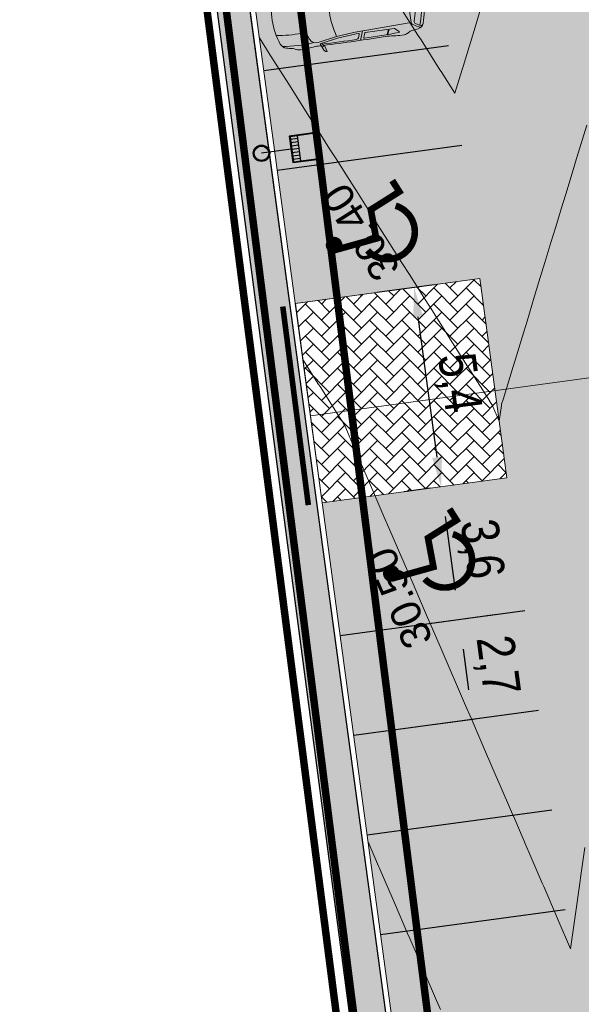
# Model space of a CAD drawing. Header units: metres. Extents: x 737835 to 905050, y 6570742 to 6590316.
# Tile 38 of 64: x 737947 to 737962, y 6590116 to 6590143. Entities that reach past the tile are written whole.
import ezdxf

# ---------------------------------------------------------------- set-up
doc = ezdxf.new("R2010")
doc.units = ezdxf.units.M
doc.header["$LTSCALE"] = 0.5
for name, pattern in [('CENTER', [2, 1.25, -0.25, 0.25, -0.25]), ('DASHED', [0.75, 0.5, -0.25]), ('TOOPIIR', [7, 6, -1])]:
    doc.linetypes.add(name, pattern=pattern)
doc.layers.add('0_PJ_Hoonestusala', color=7, linetype='CENTER')
doc.layers.add('AS_liiv', color=40, linetype='Continuous')
for name, color, linetype, lineweight in [('AS_asfalttee sõiduauto', 9, 'Continuous', 0), ('AS_autod', 7, 'Continuous', 0), ('AS_kattemärgistus', 8, 'Continuous', 9), ('AS_krundipiir', 1, 'Continuous', 30), ('AS_metall-leht ääris 0cm', 164, 'Continuous', 15), ('AS_mõõdud', 7, 'Continuous', 0), ('AS_parkimine', 252, 'Continuous', 9), ('AS_sillutiskivi RG', 9, 'Continuous', 0), ('AS_tänavavalgustid', 222, 'Continuous', 13), ('AS_töömaapiir RG', 173, 'Continuous', 13), ('AS_vormistus_kirjanurk_salto', 7, 'Continuous', 0), ('AS_äärekivi 10cm', 7, 'Continuous', 13), ('AS_äärekivi 2cm', 7, 'Continuous', 13), ('TM-vertikaal', 5, 'Continuous', 35), ('TM-vertikaal-181548', 5, 'Continuous', 35)]:
    doc.layers.add(name, color=color, linetype=linetype, lineweight=lineweight)
doc.styles.add('Style-Arial Narrow', font='ARIALN.TTF')
doc.styles.add('TM_TXT', font='swissl.ttf')
doc.dimstyles.new('ISO-25', dxfattribs={"dimtxt": 2.5, "dimasz": 2.5, "dimexe": 1.25, "dimexo": 0.625, "dimtad": 1, "dimdec": 1, "dimtxsty": 'Standard', "dimcen": 2.5, "dimadec": 0, "dimazin": 0, "dimtfac": 1, "dimtdec": 1, "dimtmove": 0, "dimatfit": 3, "dimfxl": 1, "dimarcsym": 0})

# ---------------------------------------------------------------- blocks, each defined once
blk = doc.blocks.new('VW_1')
at = {"layer": 'AS_autod', "linetype": 'Continuous'}
for p, q in [((1.189, 0.804), (1.268, 0.994)), ((1.665, 0.719), (1.189, 0.804)), ((1.27, 0.877), (1.23, 0.797)), ((1.293, 0.869), (1.243, 0.887)), ((1.268, 0.994), (1.309, 1.03)), ((1.346, 1.033), (1.293, 0.869)), ((1.309, 1.03), (1.335, 1.035)), ((1.335, 1.035), (1.346, 1.033)), ((2.267, 0.866), (2.361, 0.624)), ((2.369, 0.794), (2.409, 0.69)), ((2.997, 0.812), (3.056, 0.678)), ((3.017, 0.81), (3.075, 0.678)), ((3.679, 0.801), (3.846, 0.774)), ((1.651, 0.668), (1.135, 0.761)), ((1.651, 0.668), (2.162, 0.629)), ((1.665, 0.719), (2.175, 0.679)), ((3.686, 0.588), (2.162, 0.629)), ((2.243, 0.678), (2.175, 0.679)), ((2.225, 0.79), (2.26, 0.702)), ((2.427, 0.678), (3.206, 0.678)), ((3.219, 0.683), (3.33, 0.781)), ((3.686, 0.587), (3.686, 0.005)), ((3.796, 0.629), (3.91, 0.693)), ((3.419, 0.007), (3.755, 0.004)), ((3.755, -0.004), (3.755, 0.004)), ((3.419, -0.007), (3.755, -0.004)), ((3.686, -0.587), (3.686, -0.005)), ((1.651, -0.668), (1.135, -0.761)), ((1.665, -0.719), (1.189, -0.804)), ((1.651, -0.668), (2.162, -0.629)), ((1.665, -0.719), (2.175, -0.679)), ((3.686, -0.588), (2.162, -0.629)), ((2.243, -0.678), (2.175, -0.679)), ((2.225, -0.79), (2.26, -0.702)), ((2.267, -0.866), (2.361, -0.624)), ((2.369, -0.794), (2.409, -0.69)), ((2.427, -0.678), (3.206, -0.678)), ((2.997, -0.812), (3.056, -0.678)), ((3.017, -0.81), (3.075, -0.678)), ((3.219, -0.683), (3.33, -0.781)), ((3.679, -0.801), (3.846, -0.774)), ((3.796, -0.629), (3.91, -0.693)), ((1.189, -0.804), (1.268, -0.994)), ((1.27, -0.877), (1.23, -0.797)), ((1.293, -0.869), (1.243, -0.887)), ((1.268, -0.994), (1.309, -1.03)), ((1.346, -1.033), (1.293, -0.869)), ((1.309, -1.03), (1.335, -1.035)), ((1.335, -1.035), (1.346, -1.033))]:
    blk.add_line(p, q, dxfattribs=at)
for centre, radius, start, end in [((0.499, 0.098), 0.727, 95.9895, 107.9469), ((0.403, 1.017), 0.197, 275.9895, 308.6871), ((0.585, 0.789), 0.0955, 87.4739, 128.6871), ((0.685, -1.132), 2.018, 79.8258, 92.7114), ((2.019, -39.672), 40.539, 91.1408, 91.3819), ((2.019, -39.672), 40.5, 89.7857, 91.1003), ((2.019, -39.672), 40.539, 88.6181, 91.0712), ((2.17, 0.769), 0.059, 21.2791, 89.7857), ((2.387, 0.801), 0.0197, 89.6118, 201.2791), ((2.105, -40.859), 41.681, 88.3299, 89.6118), ((3.453, -2.653), 3.537, 90.0603, 97.4025), ((3.319, 0.79), 0.0138, 319.5223, 88.2063), ((3.453, 0.789), 0.0955, 51.3129, 92.5261), ((3.517, 0.768), 0.0955, 51.3129, 92.5261), ((3.7, 0.996), 0.197, 231.3129, 264.0105), ((1.838, 0), 1.838, 158.994, 180), ((0.33, 0.572), 0.225, 104.0371, 157.2006), ((0.67, -2.536), 3.304, 83.8263, 98.7194), ((2.269, 0.117), 1.449, 158.9468, 184.6441), ((1.101, 0.567), 0.197, 79.8299, 158.9468), ((3.873, 0), 2.321, 163.2682, 180), ((2.243, 0.695), 0.0177, 268.4926, 21.2791), ((2.427, 0.697), 0.0197, 201.2791, 270), ((3.206, 0.697), 0.0197, 270, 311.6453), ((3.745, 0.587), 0.059, 130.9804, 180), ((4.024, 0.266), 0.484, 101.1159, 130.9804), ((3.825, 0.577), 0.059, 119.294, 197.2942), ((1.822, -0.05), 2.04, 1.3982, 17.3891), ((3.824, 0.595), 0.18, 18.2803, 83.2196), ((1.86, -0.043), 2.169, 1.135, 19.702), ((3.935, 0.635), 0.0623, 15.1262, 113.3532), ((1.889, -0.047), 2.219, 1.2017, 18.3402), ((0.532, -2.849), 3.304, 86.544, 98.4137), ((1.838, 0), 1.838, 180, 201.006), ((3.873, 0), 2.321, 180, 196.7318), ((3.419, 0), 0.0297, 13.7603, 346.2397), ((3.419, 0), 0.00735, 90, 270), ((1.822, 0.05), 2.04, 342.6109, 358.6018), ((1.86, 0.043), 2.169, 340.298, 358.865), ((1.889, 0.047), 2.219, 341.6598, 358.7983), ((2.269, -0.117), 1.449, 175.3559, 201.0532), ((0.532, 2.849), 3.304, 261.5863, 273.456), ((0.33, -0.572), 0.225, 202.7994, 255.9629), ((0.67, 2.536), 3.304, 261.2806, 276.1737), ((0.499, -0.098), 0.727, 252.0531, 264.0105), ((1.101, -0.567), 0.197, 201.0532, 280.1701), ((2.17, -0.769), 0.059, 270.2143, 338.7209), ((2.243, -0.695), 0.0177, 338.7209, 91.5074), ((2.427, -0.697), 0.0197, 90, 158.7209), ((3.206, -0.697), 0.0197, 48.3547, 90), ((3.319, -0.79), 0.0138, 271.7937, 40.4777), ((3.745, -0.587), 0.059, 180, 229.0196), ((4.024, -0.266), 0.484, 229.0196, 258.8841), ((3.825, -0.577), 0.059, 162.7058, 240.706), ((3.824, -0.595), 0.18, 276.7804, 341.7197), ((3.935, -0.635), 0.0623, 246.6468, 344.8738), ((0.403, -1.017), 0.197, 51.3129, 84.0105), ((0.585, -0.789), 0.0955, 231.3129, 272.5261), ((0.685, 1.132), 2.018, 267.2886, 280.1742), ((2.019, 39.672), 40.539, 268.6181, 268.8592), ((2.019, 39.672), 40.5, 268.8997, 270.2143), ((2.019, 39.672), 40.539, 268.9288, 271.3819), ((2.387, -0.801), 0.0197, 158.7209, 270.3882), ((2.105, 40.859), 41.681, 270.3882, 271.6701), ((3.453, 2.653), 3.537, 262.5975, 269.9397), ((3.453, -0.789), 0.0955, 267.4739, 308.6871), ((3.517, -0.768), 0.0955, 267.4739, 308.6871), ((3.7, -0.996), 0.197, 95.9895, 128.6871)]:
    blk.add_arc(centre, radius, start, end, dxfattribs=at)
blk = doc.blocks.new('A$C1054690E')
at = {"layer": 'AS_kattemärgistus', "color": 8, "const_width": 0.177}
blk.add_lwpolyline([(0.406, -1.105), (0.19, -1.386), (0.907, -1.937), (0.691, -2.695), (1.752, -3.1)], dxfattribs=at)
blk.add_lwpolyline([(0.894, -3.035, -1.299531), (0.254, -1.769, -0.358805)], format="xyb", dxfattribs=at)
at = {"layer": 'AS_kattemärgistus', "color": 8, "const_width": 0.223}
blk.add_lwpolyline([(1.769, -3.082, -1), (1.83, -2.867, -1)], format="xyb", close=True, dxfattribs=at)
at = {"layer": 'AS_kattemärgistus', "color": 8}
blk.add_solid([(1.106, -2.759), (0.939, -2.695), (1.269, -2.185), (1.099, -2.137)], dxfattribs=at)
blk = doc.blocks.new('*D127')
at = {"layer": 'AS_mõõdud', "color": 0, "lineweight": -2, "transparency": 16777216}
for p, q in [((737957.544, 6590130.288), (737956.851, 6590130.194)), ((737957.949, 6590129.535), (737958.217, 6590127.553)), ((737959.271, 6590126.889), (737957.333, 6590126.627))]:
    blk.add_line(p, q, dxfattribs=at)
at = {"layer": 'AS_mõõdud', "color": 0, "transparency": 16777216}
for points in [[(737958.081, 6590129.553), (737957.817, 6590129.518), (737957.842, 6590130.328)], [(737958.349, 6590127.571), (737958.085, 6590127.536), (737958.324, 6590126.761)]]:
    blk.add_solid(points, dxfattribs=at)
at = {"layer": 'Defpoints', "color": 0, "transparency": 16777216}
for p in [(737957.842, 6590130.328), (737959.568, 6590126.929), (737958.324, 6590126.761)]:
    blk.add_point(p, dxfattribs=at)
at = {"layer": 'AS_mõõdud', "color": 0, "transparency": 16777216, "insert": (737958.877, 6590128.652), "char_height": 1, "attachment_point": 5, "rotation": 277.7015, "style": 'Style-Arial Narrow'}
blk.add_mtext('3,6', dxfattribs=at)
blk = doc.blocks.new('*D135')
at = {"layer": 'AS_mõõdud', "color": 0, "lineweight": -2, "transparency": 16777216}
for p, q in [((737959.271, 6590126.889), (737957.333, 6590126.627)), ((737958.431, 6590125.968), (737958.579, 6590124.878)), ((737958.754, 6590124.094), (737957.695, 6590123.951))]:
    blk.add_line(p, q, dxfattribs=at)
at = {"layer": 'AS_mõõdud', "color": 0, "transparency": 16777216}
for points in [[(737958.563, 6590125.986), (737958.299, 6590125.95), (737958.324, 6590126.761)], [(737958.711, 6590124.896), (737958.447, 6590124.86), (737958.686, 6590124.085)]]:
    blk.add_solid(points, dxfattribs=at)
at = {"layer": 'Defpoints', "color": 0, "transparency": 16777216}
for p in [(737959.568, 6590126.929), (737958.686, 6590124.085), (737959.052, 6590124.135)]:
    blk.add_point(p, dxfattribs=at)
at = {"layer": 'AS_mõõdud', "color": 0, "transparency": 16777216, "insert": (737959.299, 6590125.53), "char_height": 1, "attachment_point": 5, "rotation": 277.7015, "style": 'Style-Arial Narrow'}
blk.add_mtext('2,7', dxfattribs=at)
blk = doc.blocks.new('*D136')
at = {"layer": 'AS_mõõdud', "color": 0, "lineweight": -2, "transparency": 16777216}
for p, q in [((737957.654, 6590135.752), (737956.127, 6590135.546)), ((737957.734, 6590131.121), (737957.225, 6590134.887)), ((737957.544, 6590130.288), (737956.851, 6590130.194))]:
    blk.add_line(p, q, dxfattribs=at)
at = {"layer": 'AS_mõõdud', "color": 0, "transparency": 16777216}
for points in [[(737957.357, 6590134.905), (737957.093, 6590134.869), (737957.118, 6590135.68)], [(737957.867, 6590131.139), (737957.602, 6590131.103), (737957.842, 6590130.328)]]:
    blk.add_solid(points, dxfattribs=at)
at = {"layer": 'Defpoints', "color": 0, "transparency": 16777216}
for p in [(737957.952, 6590135.793), (737957.118, 6590135.68), (737957.842, 6590130.328)]:
    blk.add_point(p, dxfattribs=at)
at = {"layer": 'AS_mõõdud', "color": 0, "transparency": 16777216, "insert": (737958.272, 6590133.111), "char_height": 1, "attachment_point": 5, "rotation": 277.7015, "style": 'Style-Arial Narrow'}
blk.add_mtext('5,4', dxfattribs=at)

msp = doc.modelspace()

# ---------------------------------------------------------------- hatches: boundary and pattern name
at = {"layer": 'AS_asfalttee sõiduauto'}
h = msp.add_hatch(color=256, dxfattribs=at)
h.dxf.hatch_style = 1
edge = h.paths.add_edge_path()
edge.add_line((737976.657, 6590186.647), (737974.206, 6590204.774))
edge.add_line((737974.206, 6590204.774), (737971.042, 6590228.168))
edge.add_arc((737980.952, 6590229.508), 10, 149.5332, 187.7015, ccw=False)
edge.add_line((737972.333, 6590234.578), (737974.994, 6590239.102))
edge.add_line((737974.994, 6590239.102), (737982.251, 6590251.439))
edge.add_line((737982.251, 6590251.439), (737986.154, 6590258.073))
edge.add_line((737986.154, 6590258.073), (737998.829, 6590279.621))
edge.add_line((737998.829, 6590279.621), (738002.005, 6590285.019))
edge.add_line((738002.005, 6590285.019), (738003.21, 6590287.067))
edge.add_arc((737998.9, 6590289.603), 5, 329.5332, 372.6897)
edge.add_line((738003.778, 6590290.701), (738002.542, 6590296.192))
edge.add_arc((738005.956, 6590296.961), 3.5, 125.5782, 192.6897, ccw=False)
edge.add_line((738003.92, 6590299.808), (738000.064, 6590298.515))
edge.add_line((738000.064, 6590298.515), (737994.034, 6590295.997))
edge.add_arc((737994.801, 6590294.15), 2, 12.6917, 112.5408, ccw=False)
edge.add_line((737996.752, 6590294.589), (737997.063, 6590293.209))
edge.add_arc((737988.287, 6590291.231), 8.996, -29.5364, 12.7015, ccw=False)
edge.add_line((737996.114, 6590286.796), (737996.038, 6590286.666))
edge.add_line((737996.038, 6590286.666), (737966.109, 6590235.831))
edge.add_arc((737974.73, 6590230.761), 10.002, 149.5368, 187.698)
edge.add_line((737964.818, 6590229.421), (737971.078, 6590183.13))
edge.add_arc((737970.087, 6590182.996), 1, -82.316, 7.7015, ccw=False)
edge.add_line((737970.221, 6590182.005), (737948.011, 6590179.008))
edge.add_line((737948.011, 6590179.008), (737948.624, 6590174.475))
edge.add_line((737948.624, 6590174.475), (737948.743, 6590173.595))
edge.add_line((737948.743, 6590173.595), (737953.928, 6590135.252))
edge.add_line((737953.928, 6590135.252), (737958.884, 6590135.918))
edge.add_line((737958.884, 6590135.918), (737959.608, 6590130.567))
edge.add_line((737959.608, 6590130.567), (737954.653, 6590129.896))
edge.add_line((737954.653, 6590129.896), (737958.391, 6590102.248))
edge.add_line((737958.391, 6590102.248), (737963.349, 6590102.918))
edge.add_line((737963.349, 6590102.918), (737970.283, 6590103.856))
edge.add_line((737970.283, 6590103.856), (737963.289, 6590154.983))
edge.add_arc((737969.383, 6590155.807), 6.15, 149.5332, 187.7015, ccw=False)
edge.add_line((737964.083, 6590158.925), (737969.398, 6590167.981))
edge.add_line((737969.398, 6590167.981), (737972.464, 6590173.193))
edge.add_line((737972.464, 6590173.193), (737973.954, 6590175.726))
edge.add_line((737973.954, 6590175.726), (737974.721, 6590177.031))
edge.add_arc((737961.792, 6590184.637), 15, 329.5332, 367.7015)
at = {"layer": 'AS_liiv'}
h = msp.add_hatch(dxfattribs=at)
h.set_pattern_fill('AR-CONC', color=8, scale=0.002, angle=90)
h.set_pattern_definition([(140, (0, 0), (0.031878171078, 0.364369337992), [0.0381, -0.4191]), (85, (0, 0), (-0.382113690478, -0.07048684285), [0.03048, -0.33528116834]), (190.4514447, (0.00266, 0.03036), (-0.350235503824, 0.29388249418), [0.0323800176, -0.3561804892]), (136.1842, (-0.1016, 6e-18), (0.084084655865, 0.542158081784), [0.05715, -0.62865]), (186.63555761, (-0.0946, 0.0452), (-0.494852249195, 0.474808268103), [0.04857004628, -0.53427121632]), (81.18415117, (-0.1016, 6e-18), (-0.49485224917, 0.47480826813), [0.04571993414, -0.50291946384]), (111, (-0.0762, 0.0508), (0.204530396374, 0.303228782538), [0.0381, -0.4191]), (56, (-0.0762, 0.0508), (-0.368375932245, 0.123604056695), [0.03048, -0.33528]), (161.451445, (-0.05916, 0.07607), (-0.163845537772, 0.426832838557), [0.0323800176, -0.3561798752]), (127.5, (0, 0), (-0.1691100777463, 0.0061772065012), [0, -0.331216, 0, -0.34036, 0, -0.33655]), (97.5, (0, 0), (-0.200361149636, 0.1336393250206), [0, -0.194056, 0, -0.323596, 0, -0.12827]), (57.5, (-7e-18, -0.11328), (0.0114574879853, 0.2711811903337), [0, -0.127, 0, -0.39624, 0, -0.52578]), (47.5, (-1e-17, -0.16408), (-0.050852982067, 0.296258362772), [0, -0.1651, 0, -0.263144, 0, -0.37338])])
h.paths.add_polyline_path([(737947.637, 6590174.996), (737948.384, 6590175.13), (737958.263, 6590102.079), (737963.369, 6590102.77), (737963.646, 6590100.718), (737960.272, 6590101.443), (737957.265, 6590101.953)])
at = {"layer": 'AS_sillutiskivi RG'}
h = msp.add_hatch(dxfattribs=at)
h.set_pattern_fill('AR-HBONE', color=256, scale=0.003)
h.paths.add_polyline_path([(737953.933, 6590135.253), (737958.884, 6590135.918), (737959.608, 6590130.567), (737954.653, 6590129.897)])

# ---------------------------------------------------------------- linework, layer by layer
at = {"layer": '0_PJ_Hoonestusala', "linetype": 'CENTER', "lineweight": 30, "ltscale": 5, "const_width": 0.2, "flags": 128}
msp.add_lwpolyline([(738014.127, 6590165.704), (738005.187, 6590232.038), (738004.094, 6590240.65), (737999.675, 6590279.325), (737982.527, 6590250.425), (737984.313, 6590237.278), (737968.33, 6590234.715), (737969.578, 6590226.124), (737976.121, 6590178.894), (737959.74, 6590176.876), (737949.921, 6590175.481), (737951.248, 6590165.523), (737958.999, 6590104.143), (737965.07, 6590104.967), (737966.138, 6590097.241), (737988.082, 6590100.375), (738022.208, 6590105.21)], close=True, dxfattribs=at)
at = {"layer": 'AS_kattemärgistus', "color": 8, "lineweight": 30}
for p, q in [((737958.039, 6590142.161), (737953.085, 6590141.491)), ((737958.401, 6590139.485), (737953.446, 6590138.815)), ((737958.401, 6590139.485), (737953.446, 6590138.815)), ((737960.09, 6590126.999), (737955.135, 6590126.329)), ((737960.09, 6590126.999), (737955.135, 6590126.329)), ((737960.452, 6590124.323), (737955.497, 6590123.653)), ((737960.814, 6590121.648), (737955.859, 6590120.978)), ((737961.175, 6590118.972), (737956.22, 6590118.302))]:
    msp.add_line(p, q, dxfattribs=at)
at = {"layer": 'AS_krundipiir', "lineweight": 35, "const_width": 0.2, "flags": 128}
msp.add_lwpolyline([(737964.29, 6590096.14), (737963.21, 6590102.72), (737957.31, 6590101.89), (737947.46, 6590179.52), (737970.98, 6590182.75), (737963.91, 6590235.41), (737963.91, 6590235.41), (737983.47, 6590237.87), (737983.47, 6590237.87), (737981.73, 6590250.56), (738006.1, 6590291.99), (738011.53, 6590241.61), (738011.53, 6590241.61), (738011.53, 6590241.61), (738030.01, 6590105.28)], close=True, dxfattribs=at)
at = {"layer": 'AS_liiv', "color": 8}
msp.add_lwpolyline([(737947.637, 6590174.996), (737948.384, 6590175.13), (737958.263, 6590102.079), (737963.369, 6590102.77), (737963.646, 6590100.718), (737960.272, 6590101.443), (737957.265, 6590101.953), (737957.265, 6590101.953), (737957.265, 6590101.953), (737947.637, 6590174.996)], dxfattribs=at)
at = {"layer": 'AS_metall-leht ääris 0cm'}
for p, q in [((737953.928, 6590135.252), (737958.884, 6590135.918)), ((737958.884, 6590135.918), (737959.608, 6590130.567)), ((737959.608, 6590130.567), (737954.653, 6590129.897))]:
    msp.add_line(p, q, dxfattribs=at)
at = {"layer": 'AS_sillutiskivi RG'}
msp.add_lwpolyline([(737953.933, 6590135.253), (737958.884, 6590135.918), (737959.608, 6590130.567), (737954.653, 6590129.897)], close=True, dxfattribs=at)
at = {"layer": 'AS_tänavavalgustid', "color": 224, "lineweight": 30}
for p, q in [((737953.799, 6590139.657), (737953.997, 6590139.684)), ((737953.811, 6590139.568), (737954.009, 6590139.595)), ((737953.823, 6590139.479), (737954.021, 6590139.505)), ((737953.835, 6590139.389), (737954.034, 6590139.416)), ((737953.847, 6590139.3), (737954.046, 6590139.327)), ((737953.859, 6590139.211), (737954.058, 6590139.238)), ((737953.872, 6590139.122), (737954.07, 6590139.149))]:
    msp.add_line(p, q, dxfattribs=at)
for points in [[(737953.767, 6590139.743), (737953.864, 6590139.03), (737954.577, 6590139.126), (737954.481, 6590139.84)], [(737953.79, 6590139.726), (737953.881, 6590139.052), (737954.555, 6590139.144), (737954.464, 6590139.817)]]:
    msp.add_lwpolyline(points, close=True, dxfattribs=at)
for points in [[(737954.079, 6590139.079), (737953.988, 6590139.753)], [(737953.816, 6590139.387), (737953.023, 6590139.28)]]:
    msp.add_lwpolyline(points, dxfattribs=at)
for radius in [0.22, 0.193]:
    msp.add_circle((737953.023, 6590139.28), radius, dxfattribs=at)
at = {"layer": 'AS_töömaapiir RG', "linetype": 'TOOPIIR', "lineweight": 30, "const_width": 0.2, "flags": 128}
msp.add_lwpolyline([(737963.822, 6590096.649), (737956.924, 6590101.458), (737956.924, 6590101.458), (737956.924, 6590101.458), (737946.647, 6590181.305), (737967.494, 6590184.124), (737960.647, 6590234.058), (737960.647, 6590234.058), (737960.647, 6590234.058), (737983.565, 6590275.756), (737987.44, 6590292.103), (737984.106, 6590299.793), (737984.106, 6590299.793), (737984.106, 6590299.793), (738003.037, 6590306.809), (738007.15, 6590312.552), (738014.762, 6590313.765), (738016.448, 6590305.611), (738011.392, 6590304.108), (738008.102, 6590295.97), (738008.102, 6590295.97), (738008.102, 6590295.97), (738023.502, 6590174.31), (738026.68, 6590174.859), (738026.68, 6590174.859), (738028.25, 6590164.399), (738024.457, 6590163.834), (738028.273, 6590134.063), (738028.273, 6590134.063), (738031.2, 6590112.604), (738049.63, 6590115.23), (738049.63, 6590115.23), (738050.869, 6590107.474), (738033.897, 6590105.7), (738033.305, 6590106.337), (738033.305, 6590106.337), (738033.305, 6590106.337)], close=True, dxfattribs=at)
at = {"layer": 'AS_vormistus_kirjanurk_salto', "color": 1}
msp.add_lwpolyline([(737967.452, 6590134.026), (737954.337, 6590132.232)], dxfattribs=at)
at = {"layer": 'AS_äärekivi 10cm'}
for p, q in [((737947.842, 6590179.137), (737958.263, 6590102.079)), ((737954.653, 6590129.897), (737953.928, 6590135.252))]:
    msp.add_line(p, q, dxfattribs=at)
for points in [[(737958.243, 6590102.228), (737947.842, 6590179.137), (737970.201, 6590182.154, 0.414303), (737970.929, 6590183.11), (737964.669, 6590229.401, -0.168097), (737965.979, 6590235.907), (737995.909, 6590286.742, 0.19067), (737996.916, 6590293.176), (737996.606, 6590294.556, 0.465507), (737994.092, 6590295.859), (737992.983, 6590295.398)], [(737996.038, 6590286.666), (737966.109, 6590235.831), (737966.109, 6590235.831, 0.168097), (737964.818, 6590229.421), (737964.818, 6590229.421), (737971.078, 6590183.13, -0.414303), (737970.221, 6590182.005), (737948.011, 6590179.008), (737958.391, 6590102.248), (737970.283, 6590103.856), (737963.289, 6590154.983, -0.166469), (737964.077, 6590158.929), (737974.721, 6590177.031, 0.168097), (737976.657, 6590186.647), (737971.042, 6590228.168, -0.168097), (737972.333, 6590234.578), (737974.994, 6590239.102)]]:
    msp.add_lwpolyline(points, format="xyb", dxfattribs=at)
at = {"layer": 'AS_äärekivi 2cm', "linetype": 'DASHED', "ltscale": 2, "const_width": 0.15, "flags": 128}
msp.add_lwpolyline([(737953.594, 6590135.167), (737954.279, 6590129.837)], dxfattribs=at)
at = {"layer": 'TM-vertikaal-181548', "color": 151, "linetype": 'Continuous', "lineweight": 9, "flags": 128}
for points, elevation in [([(737956.764, 6590143.173), (737957.22, 6590142.454), (737957.303, 6590142.322), (737957.809, 6590141.524), (737957.843, 6590141.471), (737958.211, 6590140.89), (737958.405, 6590141.525), (737958.431, 6590141.608), (737958.689, 6590142.455), (737958.752, 6590142.661), (737958.973, 6590143.386)], 30.3), ([(737952.965, 6590142.378), (737953.232, 6590141.956), (737953.256, 6590141.918), (737953.771, 6590141.105), (737953.845, 6590140.988), (737954.311, 6590140.254), (737954.434, 6590140.059), (737954.85, 6590139.403), (737955.023, 6590139.129), (737955.39, 6590138.551), (737955.613, 6590138.2), (737955.929, 6590137.7), (737956.202, 6590137.271), (737956.469, 6590136.849), (737956.791, 6590136.341), (737957.008, 6590135.998), (737957.38, 6590135.412), (737957.548, 6590135.146), (737957.969, 6590134.482), (737958.088, 6590134.295), (737958.558, 6590133.553), (737958.627, 6590133.444), (737959.147, 6590132.623), (737959.15, 6590132.619), (737959.221, 6590132.508), (737959.229, 6590132.488), (737959.402, 6590132.088), (737959.461, 6590132.511), (737959.465, 6590132.541), (737959.466, 6590132.545), (737959.505, 6590132.672), (737959.774, 6590133.554), (737959.826, 6590133.724), (737960.058, 6590134.485), (737960.147, 6590134.777), (737960.342, 6590135.415), (737960.468, 6590135.829), (737960.625, 6590136.346), (737960.789, 6590136.882), (737960.909, 6590137.276), (737961.11, 6590137.934), (737961.193, 6590138.206), (737961.431, 6590138.987), (737961.477, 6590139.137), (737961.752, 6590140.039)], 30.4), ([(737954.132, 6590133.746), (737954.555, 6590133.078), (737954.594, 6590133.017), (737955.095, 6590132.227), (737955.183, 6590132.087), (737955.244, 6590131.992), (737955.257, 6590131.971), (737955.54, 6590131.315), (737955.617, 6590131.137), (737955.919, 6590130.437), (737956.028, 6590130.183), (737956.309, 6590129.534), (737956.44, 6590129.23), (737956.698, 6590128.631), (737956.851, 6590128.277), (737957.088, 6590127.728), (737957.263, 6590127.323), (737957.478, 6590126.825), (737957.674, 6590126.37), (737957.867, 6590125.922), (737958.086, 6590125.416), (737958.257, 6590125.019), (737958.497, 6590124.463), (737958.647, 6590124.116), (737958.909, 6590123.509), (737959.036, 6590123.213), (737959.32, 6590122.556), (737959.426, 6590122.311), (737959.732, 6590121.602), (737959.816, 6590121.408), (737960.143, 6590120.649), (737960.205, 6590120.505), (737960.555, 6590119.695), (737960.595, 6590119.602), (737960.966, 6590118.742), (737960.985, 6590118.699), (737961.316, 6590117.931), (737961.429, 6590118.741), (737961.438, 6590118.806), (737961.562, 6590119.693), (737961.581, 6590119.834), (737961.695, 6590120.646)], 30.5), ([(737955.883, 6590120.801), (737955.883, 6590120.801), (737956.164, 6590120.149), (737956.179, 6590120.113), (737956.553, 6590119.246), (737956.591, 6590119.159), (737956.943, 6590118.344), (737957.002, 6590118.206), (737957.333, 6590117.441), (737957.414, 6590117.252), (737957.722, 6590116.538), (737957.825, 6590116.299)], 30.6)]:
    msp.add_lwpolyline(points, dxfattribs=dict(at, elevation=elevation))

# ---------------------------------------------------------------- block references
at = {"layer": 'AS_kattemärgistus', "color": 8, "xscale": -1, "rotation": 354.6918335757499}
for p in [(737957.038, 6590139.611), (737958.573, 6590130.797)]:
    msp.add_blockref('A$C1054690E', p, dxfattribs=at)
at = {"layer": 'AS_parkimine', "linetype": 'Continuous', "rotation": 8.14487985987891}
msp.add_blockref('VW_1', (737953.31, 6590142.846), dxfattribs=at)

# ---------------------------------------------------------------- texts
at = {"layer": 'TM-vertikaal', "color": 151, "linetype": 'Continuous', "lineweight": 35, "char_height": 0.8, "attachment_point": 8, "style": 'TM_TXT'}
for s, insert, rotation in [('30.40', (737956.033, 6590137.379, 30.4), 122.368), ('30.50', (737957.091, 6590127.506, 30.5), 113.3437)]:
    msp.add_mtext(s, dxfattribs=dict(at, insert=insert, rotation=rotation))

# ---------------------------------------------------------------- dimensions: what is measured, and where the dimension line sits
at = {"layer": 'AS_mõõdud'}
for base, p1, p2, picture, middle in [((737957.118, 6590135.68), (737957.842, 6590130.328), (737957.952, 6590135.793), '*D136', (737958.272, 6590133.111)), ((737958.324, 6590126.761), (737957.842, 6590130.328), (737959.568, 6590126.929), '*D127', (737958.877, 6590128.652)), ((737958.686, 6590124.085), (737959.568, 6590126.929), (737959.052, 6590124.135), '*D135', (737959.299, 6590125.53))]:
    dim = msp.add_linear_dim(base=base, p1=p1, p2=p2, angle=97.7015, dimstyle='ISO-25', override={"dimtxt": 1, "dimasz": 0.8, "dimexe": 1, "dimexo": 0.3, "dimgap": 0.2, "dimtxsty": 'Style-Arial Narrow', "dimtmove": 1}, dxfattribs=at)
    dim.commit()
    dim.dimension.update_dxf_attribs({"geometry": picture, "text_midpoint": middle})

doc.saveas('drawing.dxf')
